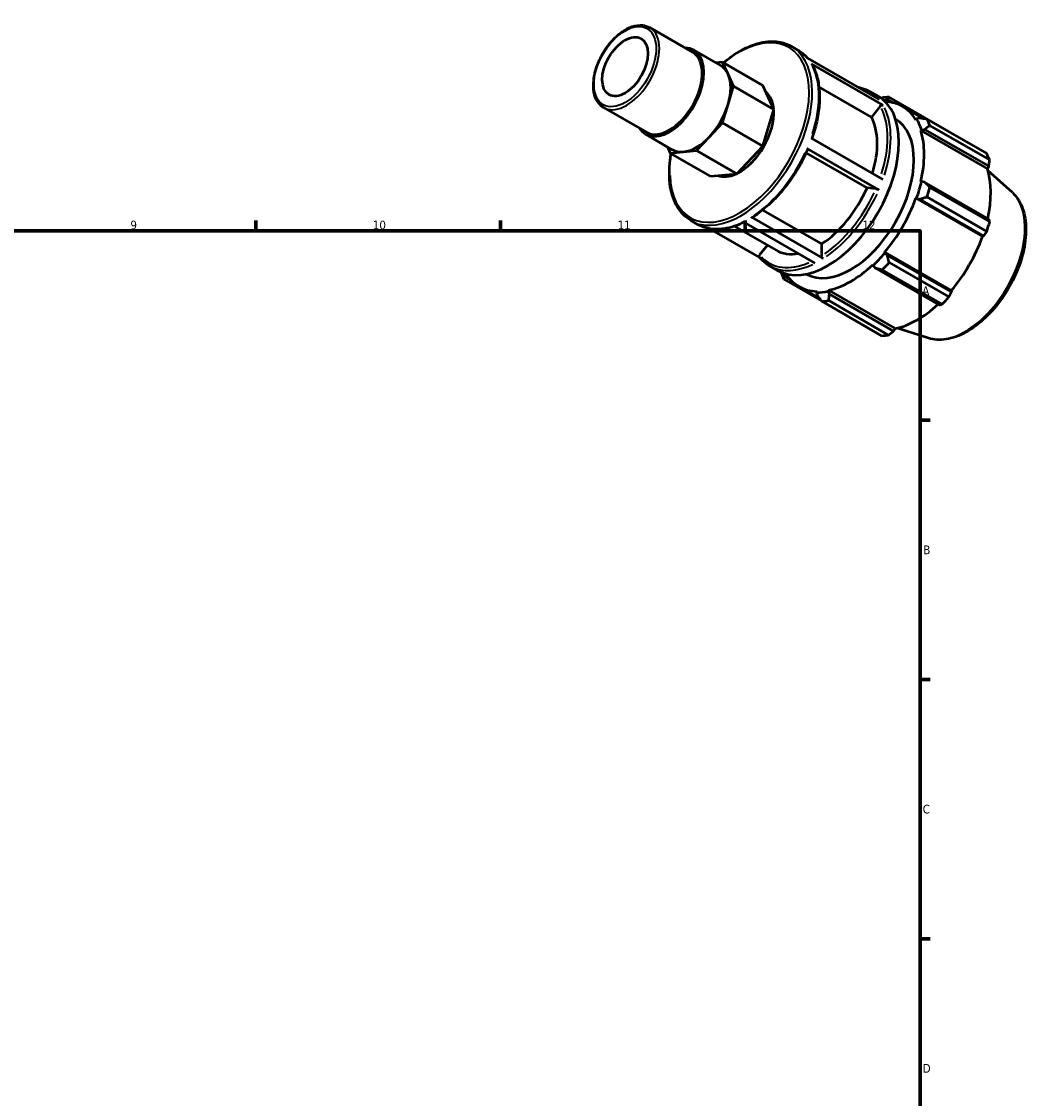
# Model space of a CAD drawing. Header units: millimetres. Extents: x 0 to 908, y 0 to 634.
# Tile 5 of 5: x 564 to 853, y 326 to 634. Entities that reach past the tile are written whole.
import ezdxf

# ---------------------------------------------------------------- set-up
doc = ezdxf.new("R2010")
doc.units = ezdxf.units.MM
for name, color, linetype, lineweight in [('Border (ISO)', 7, 'Continuous', 70), ('Visible (ISO)', 7, 'Continuous', 50), ('Visible Narrow (ISO)', 7, 'Continuous', 35)]:
    doc.layers.add(name, color=color, linetype=linetype, lineweight=lineweight)
doc.styles.add('Note Text (ISO)', font='tahoma.ttf')

# ---------------------------------------------------------------- blocks, each defined once
blk = doc.blocks.new('Borders Default Border')
at = {"layer": 'Border (ISO)'}
for p, q in [((630.75, 574), (630.75, 576.9)), ((700.83, 574), (700.83, 576.9)), ((770.92, 574), (770.92, 576.9)), ((821, 519.75), (823.9, 519.75)), ((821, 445.5), (823.9, 445.5)), ((821, 371.25), (823.9, 371.25))]:
    blk.add_line(p, q, dxfattribs=at)
at = {"layer": 'Border (ISO)', "flags": 128}
blk.add_lwpolyline([(20, 20), (20, 574), (821, 574), (821, 20), (20, 20)], dxfattribs=at)
at = {"layer": 'Border (ISO)', "color": 232, "true_color": 0xca0064, "char_height": 2.5, "attachment_point": 7, "style": 'Note Text (ISO)'}
for s, insert in [('9', (594.88, 574.35)), ('10', (664.29, 574.35)), ('11', (734.37, 574.4)), ('12', (804.46, 574.4)), ('A', (821.59, 555.62)), ('B', (821.89, 481.37)), ('C', (821.73, 407.08)), ('D', (821.73, 332.88))]:
    blk.add_mtext(s, dxfattribs=dict(at, insert=insert))

msp = doc.modelspace()

# ---------------------------------------------------------------- linework, layer by layer
at = {"layer": 'Visible (ISO)'}
for p, q in [((743.572, 632.21), (755.847, 625.141)), ((784.109, 626.844), (786.012, 625.748)), ((756.177, 625.713), (763.867, 621.285)), ((788.742, 623.422), (809.305, 611.581)), ((764.453, 622.268), (762.491, 622.078)), ((766.009, 618.821), (764.453, 622.268)), ((775.988, 615.625), (764.453, 622.268)), ((810.426, 609.954), (789.863, 621.795)), ((767.564, 615.374), (766.009, 618.821)), ((766.009, 610.135), (767.564, 615.374)), ((779.1, 608.731), (767.564, 615.374)), ((779.1, 608.731), (775.988, 615.625)), ((807.027, 606.552), (792.023, 615.192)), ((806.575, 613.907), (808.931, 612.55)), ((810.862, 611.09), (810.932, 611.288)), ((810.932, 611.288), (811.594, 611.612)), ((811.594, 611.612), (813.175, 610.701)), ((829.248, 602.385), (812.106, 612.257)), ((730.377, 609.296), (742.653, 602.227)), ((764.453, 604.896), (766.009, 610.135)), ((775.988, 598.253), (779.1, 608.731)), ((809.58, 609.726), (807.027, 606.552)), ((815.962, 609.609), (822.079, 606.086)), ((760.696, 600.934), (764.453, 604.896)), ((775.988, 598.253), (764.453, 604.896)), ((819.978, 606.039), (819.777, 605.802)), ((820.832, 606.251), (819.978, 606.039)), ((822.941, 605.969), (840.084, 596.097)), ((742.323, 601.654), (750.013, 597.226)), ((821.181, 602.693), (821.397, 602.896)), ((821.181, 602.693), (840.257, 591.707)), ((821.397, 602.896), (822.281, 603.041)), ((822.281, 603.041), (840.657, 592.458)), ((840.902, 594.285), (823.76, 604.156)), ((756.94, 596.972), (760.696, 600.934)), ((789.767, 600.497), (810.329, 588.656)), ((748.622, 598.027), (749.427, 596.243)), ((749.427, 596.243), (753.184, 596.608)), ((760.962, 589.601), (749.427, 596.243)), ((753.184, 596.608), (756.94, 596.972)), ((768.475, 590.329), (756.94, 596.972)), ((768.475, 590.329), (775.988, 598.253)), ((805.789, 586.27), (788.351, 596.312)), ((809.188, 585.739), (788.625, 597.581)), ((840.657, 592.458), (840.257, 591.707)), ((760.962, 589.601), (768.475, 590.329)), ((847.39, 584.914), (840.394, 591.262)), ((808.343, 586.036), (805.789, 586.27)), ((821.397, 588.106), (821.181, 588.06)), ((822.281, 587.936), (821.397, 588.106)), ((840.657, 577.354), (822.281, 587.936)), ((823.76, 586.439), (840.902, 576.568)), ((819.777, 583.334), (819.978, 583.328)), ((819.777, 583.334), (838.853, 572.348)), ((819.978, 583.328), (820.832, 583.057)), ((820.832, 583.057), (839.208, 572.475)), ((840.084, 573.813), (822.941, 583.684)), ((775.903, 579.93), (792.775, 570.214)), ((755.365, 576.929), (757.268, 575.833)), ((772.665, 577.865), (793.228, 566.024)), ((760.715, 574.601), (775.036, 566.355)), ((767.794, 575.31), (779.774, 568.412)), ((790.965, 564.734), (770.402, 576.576)), ((839.208, 572.475), (838.853, 572.348)), ((777.279, 569.848), (775.041, 567.065)), ((792.775, 570.214), (792.775, 566.808)), ((810.932, 567.662), (810.828, 567.833)), ((810.828, 567.833), (829.904, 556.848)), ((811.594, 567.057), (810.932, 567.662)), ((829.971, 556.475), (811.594, 567.057)), ((812.106, 564.917), (829.248, 555.045)), ((777.831, 563.991), (780.187, 562.635)), ((782.245, 561.599), (782.346, 561.718)), ((782.296, 560.866), (782.245, 561.599)), ((807.439, 564.259), (807.507, 564.049)), ((807.507, 564.049), (808.096, 563.367)), ((808.096, 563.367), (826.472, 552.785)), ((827.273, 552.962), (810.131, 562.833)), ((781.996, 560.106), (792.764, 553.905)), ((783.833, 559.981), (782.296, 560.866)), ((786.26, 558.03), (792.237, 554.588)), ((791.394, 556.642), (791.29, 556.35)), ((791.29, 556.35), (791.534, 555.505)), ((794.715, 556.682), (794.783, 556.971)), ((795.032, 555.844), (794.715, 556.682)), ((794.783, 556.971), (813.86, 545.986)), ((813.408, 545.262), (795.032, 555.844)), ((829.904, 556.848), (829.971, 556.475)), ((809.974, 543.946), (792.832, 553.817)), ((794.807, 554.009), (811.949, 544.138)), ((813.86, 545.986), (813.408, 545.262)), ((823.393, 543.243), (814.391, 546.107))]:
    msp.add_line(p, q, dxfattribs=at)
msp.add_ellipse((736.522, 621.013), major_axis=(4.618, 8.02), ratio=0.5780931, dxfattribs=at)
for centre, major_axis, start_param, end_param in [((749.25, 613.684), (6.927, 12.029), 2.831748, 6.5930299), ((749.25, 613.684), (6.597, 11.457), 3.1415927, 6.2831853), ((756.94, 609.256), (6.927, 12.029), 5.8885525, 6.2831853), ((756.94, 609.256), (6.927, 12.029), 5.1031544, 5.8885525), ((769.285, 602.147), (6.927, 12.029), 5.5882298, 6.1888752), ((794.559, 587.592), (14.372, 24.958), 3.1415927, 6.2831853), ((802.469, 583.037), (15.969, 27.731), 0.3435016, 0.4380292), ((801.111, 583.819), (15.011, 26.067), 0.3034989, 0.3185558), ((801.111, 583.819), (14.851, 25.79), 5.975819, 6.5794673), ((756.94, 609.256), (6.927, 12.029), 4.3177562, 5.1031544), ((769.285, 602.147), (-6.927, -12.029), 0.7082929, 2.4298142), ((801.111, 583.819), (12.775, 22.185), 3.1460715, 6.2787064), ((791.75, 589.21), (11.977, 20.798), 5.0874296, 5.9464417), ((801.111, 583.819), (15.011, 26.067), 5.8012861, 5.975819), ((802.469, 583.037), (15.969, 27.731), 5.8412887, 5.9358163), ((801.111, 583.819), (14.851, 25.79), 5.1904208, 5.8012861), ((756.94, 609.256), (-6.927, -12.029), 0.3907654, 1.1761635), ((756.94, 609.256), (-6.927, -12.029), 0, 0.3907654), ((819.611, 573.166), (15.969, 27.731), 5.8412887, 5.9358163), ((769.285, 602.147), (-6.927, -12.029), 0.0918519, 0.6896788), ((820.187, 572.834), (-14.851, -25.79), 2.0656152, 2.6596934), ((791.75, 589.21), (-11.977, -20.798), 0.8438889, 1.7576515), ((801.111, 583.819), (-15.011, -26.067), 1.8742952, 2.0488282), ((802.469, 583.037), (15.969, 27.731), 5.0558906, 5.1504181), ((801.111, 583.819), (14.851, 25.79), 4.4050227, 5.0158879), ((819.611, 573.166), (-15.969, -27.731), 1.9142979, 2.0088255), ((820.187, 572.834), (-14.851, -25.79), 1.26343, 1.8742952), ((791.75, 589.21), (-11.977, -20.798), 0, 0.4508532), ((801.111, 583.819), (-15.011, -26.067), 1.0888971, 1.26343), ((802.469, 583.037), (15.969, 27.731), 4.2704924, 4.36502), ((802.469, 583.037), (-15.969, -27.731), 5.8412887, 5.9358163), ((801.111, 583.819), (-15.011, -26.067), 5.9646295, 5.975819), ((801.111, 583.819), (-14.851, -25.79), 5.9869033, 6.5866842), ((801.111, 583.819), (14.851, 25.79), 3.6196245, 4.2304897), ((801.111, 583.819), (-15.011, -26.067), 0.3034989, 0.4780318), ((802.469, 583.037), (-15.969, -27.731), 0.3435016, 0.4380292), ((820.187, 572.834), (-14.851, -25.79), 0.4780318, 1.0719493), ((819.611, 573.166), (-15.969, -27.731), 1.1288997, 1.2234273), ((819.611, 573.166), (-15.969, -27.731), 0.3435016, 0.4380292)]:
    msp.add_ellipse(centre, major_axis=major_axis, ratio=0.5780931, start_param=start_param, end_param=end_param, dxfattribs=at)
for points, knots in [([(730.377, 609.296), (729.669, 609.704), (729.068, 610.293), (728.119, 611.78), (727.784, 612.691), (727.411, 614.769), (727.389, 615.948), (727.671, 618.429), (727.977, 619.732), (728.881, 622.321), (729.478, 623.608), (730.9, 626.041), (731.725, 627.188), (733.526, 629.231), (734.502, 630.127), (736.517, 631.576), (737.556, 632.128), (739.597, 632.813), (740.599, 632.949), (742.268, 632.779), (742.959, 632.563), (743.572, 632.21)], [3.9250571, 3.9250571, 3.9250571, 3.9250571, 4.2175896, 4.2175896, 4.5262187, 4.5262187, 4.852074, 4.852074, 5.1801689, 5.1801689, 5.5069229, 5.5069229, 5.8330977, 5.8330977, 6.1599301, 6.1599301, 6.4880804, 6.4880804, 6.8133256, 6.8133256, 7.0666498, 7.0666498, 7.0666498, 7.0666498]), ([(764.714, 622.117), (765.457, 622.749), (766.211, 623.339), (769.147, 625.441), (771.376, 626.621), (775.719, 628.087), (777.835, 628.377), (781.355, 628.042), (782.815, 627.589), (784.109, 626.844)], [6.0496456, 6.0496456, 6.0496456, 6.0496456, 6.162674, 6.162674, 6.4863912, 6.4863912, 6.8089785, 6.8089785, 7.0666498, 7.0666498, 7.0666498, 7.0666498]), ([(786.012, 625.748), (786.227, 625.624), (786.436, 625.493), (786.846, 625.215), (787.046, 625.068), (787.437, 624.76), (787.627, 624.598), (787.996, 624.259), (788.175, 624.083), (788.507, 623.733), (788.659, 623.562), (788.807, 623.384)], [0.78346445, 0.78346445, 0.78346445, 0.78346445, 0.82613282, 0.82613282, 0.86880119, 0.86880119, 0.91146956, 0.91146956, 0.95413792, 0.95413792, 0.99266787, 0.99266787, 0.99266787, 0.99266787]), ([(789.863, 621.795), (789.919, 621.763), (789.973, 621.711), (790.009, 621.654), (790.012, 621.65), (790.014, 621.645)], [0, 0, 0, 0, 0.0236812, 0.0236812, 0.025617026, 0.025617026, 0.025617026, 0.025617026]), ([(790.014, 621.645), (790.597, 620.63), (791.066, 619.495), (791.767, 617.032), (792, 615.702), (792.225, 612.893), (792.218, 611.413), (791.969, 608.352), (791.726, 606.771), (791.019, 603.58), (790.558, 601.972), (789.994, 600.366)], [1.10814265, 1.10814265, 1.10814265, 1.10814265, 1.2952332, 1.2952332, 1.48232375, 1.48232375, 1.6694143, 1.6694143, 1.85650485, 1.85650485, 2.04115461, 2.04115461, 2.04115461, 2.04115461]), ([(803.128, 615.138), (803.511, 615.072), (803.886, 614.987), (805.072, 614.651), (805.85, 614.324), (806.575, 613.907)], [0.57426104, 0.57426104, 0.57426104, 0.57426104, 0.63900988, 0.63900988, 0.78346445, 0.78346445, 0.78346445, 0.78346445]), ([(809.58, 609.726), (809.629, 609.787), (809.699, 609.85), (809.831, 609.937), (809.917, 609.976), (810.065, 610.015), (810.153, 610.023), (810.293, 610.01), (810.37, 609.986), (810.426, 609.954)], [0.284622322, 0.284622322, 0.284622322, 0.284622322, 0.308377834, 0.308377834, 0.33210924, 0.33210924, 0.355812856, 0.355812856, 0.379494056, 0.379494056, 0.379494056, 0.379494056]), ([(755.365, 576.929), (753.825, 577.815), (752.526, 579.114), (750.516, 582.413), (749.82, 584.43), (749.1, 589), (749.094, 591.566), (749.514, 594.859), (749.608, 595.465), (749.718, 596.076)], [3.9250571, 3.9250571, 3.9250571, 3.9250571, 4.231641, 4.231641, 4.5470877, 4.5470877, 4.8701179, 4.8701179, 4.9420613, 4.9420613, 4.9420613, 4.9420613]), ([(788.829, 597.384), (788.134, 595.771), (787.342, 594.178), (785.587, 591.084), (784.625, 589.583), (782.565, 586.726), (781.467, 585.369), (779.171, 582.847), (777.973, 581.681), (775.518, 579.578), (774.26, 578.643), (772.992, 577.838)], [2.15578652, 2.15578652, 2.15578652, 2.15578652, 2.34280925, 2.34280925, 2.52983198, 2.52983198, 2.7168547, 2.7168547, 2.90387743, 2.90387743, 3.09090016, 3.09090016, 3.09090016, 3.09090016]), ([(788.625, 597.581), (788.681, 597.548), (788.735, 597.512), (788.801, 597.456), (788.825, 597.427), (788.832, 597.399), (788.832, 597.391), (788.829, 597.385)], [0, 0, 0, 0, 0.0236812, 0.0236812, 0.047384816, 0.047384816, 0.057109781, 0.057109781, 0.057109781, 0.057109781]), ([(808.343, 586.036), (808.391, 586.032), (808.461, 586.019), (808.594, 585.986), (808.679, 585.96), (808.827, 585.908), (808.915, 585.873), (809.055, 585.81), (809.132, 585.772), (809.188, 585.739)], [0.284622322, 0.284622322, 0.284622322, 0.284622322, 0.308377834, 0.308377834, 0.33210924, 0.33210924, 0.355812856, 0.355812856, 0.379494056, 0.379494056, 0.379494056, 0.379494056]), ([(847.39, 584.914), (848.529, 583.881), (849.429, 582.555), (850.772, 579.368), (851.167, 577.465), (851.381, 573.275), (851.172, 570.972), (850.168, 566.256), (849.373, 563.844), (847.29, 559.153), (846.004, 556.874), (843.067, 552.663), (841.415, 550.731), (837.892, 547.399), (836.02, 546.002), (832.216, 543.902), (830.283, 543.201), (826.656, 542.65), (824.95, 542.748), (823.393, 543.243)], [0.9087145, 0.9087145, 0.9087145, 0.9087145, 1.1973073, 1.1973073, 1.513595, 1.513595, 1.8442104, 1.8442104, 2.1746148, 2.1746148, 2.5033981, 2.5033981, 2.8321004, 2.8321004, 3.1623124, 3.1623124, 3.4932442, 3.4932442, 3.799807, 3.799807, 3.799807, 3.799807]), ([(772.992, 577.838), (772.99, 577.837), (772.987, 577.835), (772.946, 577.811), (772.89, 577.8), (772.787, 577.81), (772.721, 577.833), (772.665, 577.865)], [0.330564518, 0.330564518, 0.330564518, 0.330564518, 0.331991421, 0.331991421, 0.355692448, 0.355692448, 0.379378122, 0.379378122, 0.379378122, 0.379378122]), ([(770.58, 576.473), (769.642, 576.006), (768.705, 575.615), (766.807, 574.98), (765.847, 574.744), (763.968, 574.455), (763.049, 574.402), (761.269, 574.487), (760.409, 574.624), (758.771, 575.088), (757.994, 575.415), (757.268, 575.833)], [3.20919773, 3.20919773, 3.20919773, 3.20919773, 3.34723883, 3.34723883, 3.4916934, 3.4916934, 3.63614797, 3.63614797, 3.78060254, 3.78060254, 3.92505711, 3.92505711, 3.92505711, 3.92505711]), ([(774.989, 566.412), (774.977, 566.426), (774.967, 566.44), (774.925, 566.506), (774.902, 566.579), (774.891, 566.709), (774.902, 566.791), (774.949, 566.927), (774.993, 567.005), (775.041, 567.065)], [0.017397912, 0.017397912, 0.017397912, 0.017397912, 0.023685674, 0.023685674, 0.047386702, 0.047386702, 0.071106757, 0.071106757, 0.094843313, 0.094843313, 0.094843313, 0.094843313]), ([(777.831, 563.991), (777.617, 564.115), (777.407, 564.246), (776.997, 564.524), (776.797, 564.671), (776.407, 564.98), (776.217, 565.142), (775.847, 565.48), (775.668, 565.656), (775.32, 566.024), (775.151, 566.214), (774.988, 566.412)], [3.92505711, 3.92505711, 3.92505711, 3.92505711, 3.96772548, 3.96772548, 4.01039384, 4.01039384, 4.05306221, 4.05306221, 4.09573058, 4.09573058, 4.13839894, 4.13839894, 4.13839894, 4.13839894]), ([(793.228, 566.024), (793.172, 566.056), (793.106, 566.109), (793.003, 566.218), (792.947, 566.293), (792.868, 566.43), (792.831, 566.516), (792.788, 566.66), (792.775, 566.743), (792.775, 566.808)], [0, 0, 0, 0, 0.023685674, 0.023685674, 0.047386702, 0.047386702, 0.071106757, 0.071106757, 0.094843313, 0.094843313, 0.094843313, 0.094843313])]:
    msp.add_open_spline(points, degree=3, knots=knots, dxfattribs=at)
for points, weights in [([(810.131, 612.065), (809.985, 612.01), (809.841, 611.955)], [1.01482427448, 1.01423476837, 1.01362969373]), ([(811.594, 611.612), (811.836, 611.933), (812.106, 612.257)], [1.00554853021, 1.01058832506, 1.01482427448]), ([(822.941, 605.969), (821.856, 606.118), (820.832, 606.251)], [1.01482427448, 1.01058832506, 1.00554853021]), ([(822.281, 603.041), (822.996, 603.592), (823.76, 604.156)], [1.00554853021, 1.01058832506, 1.01482427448]), ([(829.286, 602.316), (829.267, 602.35), (829.248, 602.385)], [1.00016111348, 1.00008159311, 1]), ([(840.657, 592.458), (840.78, 593.351), (840.902, 594.285)], [1.00242219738, 1.00161927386, 1]), ([(823.76, 586.439), (822.996, 587.208), (822.281, 587.936)], [1.01482427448, 1.01058832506, 1.00554853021]), ([(820.832, 583.057), (821.856, 583.369), (822.941, 583.684)], [1.00554853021, 1.01058832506, 1.01482427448]), ([(840.902, 576.568), (840.78, 576.967), (840.657, 577.354)], [1, 1.00161927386, 1.00242219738]), ([(839.208, 572.475), (839.64, 573.128), (840.084, 573.813)], [1.00242219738, 1.00161927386, 1]), ([(812.106, 564.917), (811.836, 566.014), (811.594, 567.057)], [1.01482427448, 1.01058832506, 1.00554853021]), ([(781.14, 562.154), (781.159, 562.036), (781.178, 561.918)], [1.01390710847, 1.01437030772, 1.01482427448]), ([(808.096, 563.367), (809.084, 563.111), (810.131, 562.833)], [1.00554853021, 1.01058832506, 1.01482427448]), ([(781.996, 560.106), (782.14, 560.499), (782.296, 560.866)], [1.01482427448, 1.01058832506, 1.00554853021]), ([(791.534, 555.505), (792.16, 554.684), (792.832, 553.817)], [1.00554853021, 1.01058832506, 1.01482427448]), ([(794.807, 554.009), (794.913, 554.95), (795.032, 555.844)], [1.01482427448, 1.01058832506, 1.00554853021]), ([(829.248, 555.045), (829.62, 555.773), (829.971, 556.475)], [1, 1.00161927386, 1.00242219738]), ([(826.472, 552.785), (826.868, 552.87), (827.273, 552.962)], [1.00242219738, 1.00161927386, 1]), ([(811.949, 544.138), (812.697, 544.709), (813.408, 545.262)], [1, 1.00161927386, 1.00242219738])]:
    msp.add_rational_spline(points, weights, degree=2, dxfattribs=at)
at = {"layer": 'Visible Narrow (ISO)'}
msp.add_ellipse((736.522, 621.013), major_axis=(6.278, 10.902), ratio=0.5780931, dxfattribs=at)
for centre, major_axis, start_param, end_param in [((736.975, 620.753), (-6.597, -11.457), 0.1570796, 2.984513), ((769.285, 602.147), (14.053, 24.403), 2.3914861, 7.0332919), ((769.737, 601.886), (-14.372, -24.958), 0.1570796, 2.984513), ((771.64, 600.79), (14.372, 24.958), 6.080466, 6.2725159), ((771.64, 600.79), (14.372, 24.958), 5.0694004, 5.9118253), ((791.75, 589.21), (14.053, 24.403), 6.2556105, 6.3107601), ((792.203, 588.949), (14.372, 24.958), 6.080466, 6.2725159), ((791.75, 589.21), (14.053, 24.403), 5.0762605, 5.910875), ((792.203, 588.949), (14.372, 24.958), 5.0694004, 5.9118253), ((771.64, 600.79), (-14.372, -24.958), 0.8806102, 1.7230351), ((791.75, 589.21), (-14.053, -24.403), 0.8816289, 1.7217774), ((792.203, 588.949), (14.372, 24.958), 4.0222028, 4.8646277), ((833.875, 564.952), (12.093, 21), 3.4113974, 6.0133806), ((771.64, 600.79), (-14.372, -24.958), 0.0361319, 0.686507), ((791.75, 589.21), (-14.053, -24.403), 6.1163775, 6.9342219), ((792.203, 588.949), (-14.372, -24.958), 0.0361319, 0.686507)]:
    msp.add_ellipse(centre, major_axis=major_axis, ratio=0.5780931, start_param=start_param, end_param=end_param, dxfattribs=at)

# ---------------------------------------------------------------- block references
msp.add_blockref('Borders Default Border', (0, 0))

doc.saveas('drawing.dxf')
